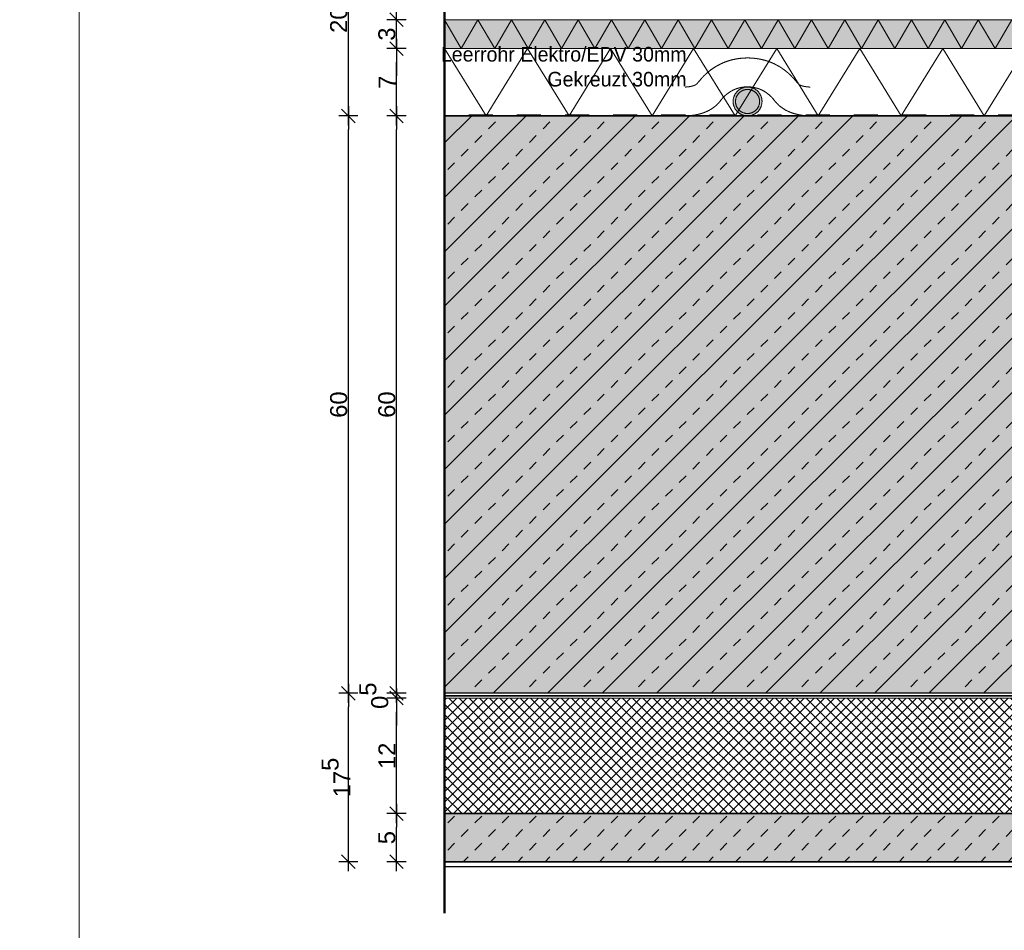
# Model space of a CAD drawing. Header units: metres. Extents: x 0.9 to 30.1, y -10.7 to 8.6.
# Tile 192 of 256: x 13.9 to 15, y -2.1 to -1.1. Entities that reach past the tile are written whole.
import ezdxf

# ---------------------------------------------------------------- set-up
doc = ezdxf.new("R2010")
doc.units = ezdxf.units.M
doc.header["$PDMODE"] = 1
doc.header["$PDSIZE"] = -2
doc.linetypes.add('Dash Style-37', pattern=[2.25, 1, -1.25])
doc.linetypes.add('ISO-03 Gestrichelt mit Abstand', pattern=[0.6096, 0.24384, -0.36576])
doc.layers.get('0').update_dxf_attribs({"lineweight": 25})
doc.layers.add('Bemaßung', color=7, linetype='Continuous', lineweight=9)
doc.layers.add('Keine', color=7, linetype='Continuous', lineweight=9)
doc.layers.get('0').freeze()
doc.styles.add('Arial', font='arial.ttf')
doc.styles.add('Century Gothic', font='GOTHIC.TTF')
doc.dimstyles.new('boris100', dxfattribs={"dimtxt": 17.652669, "dimasz": 0.001414, "dimexe": 0.001, "dimexo": 0.01, "dimgap": 0.0001, "dimtad": 1, "dimdec": 4, "dimtxsty": 'Arial', "dimblk": 'VW_SLASH', "dimblk1": 'VW_SLASH', "dimblk2": 'VW_SLASH', "dimcen": 0, "dimdle": 0.001, "dimadec": 3, "dimazin": 0, "dimtfac": 0.8, "dimtdec": 4, "dimtix": 1, "dimtmove": 0, "dimatfit": 0, "dimldrblk": 'VW_FILLEDARROW', "dimfxl": 0.001, "dimfxlon": 1, "dimfrac": 2, "dimtolj": 1, "dimarcsym": 0})

# ---------------------------------------------------------------- blocks, each defined once
blk = doc.blocks.new('Group-37')
at = {"color": 255, "linetype": 'Continuous', "lineweight": 5, "transparency": 33554687}
for points in [[(14.4294, -1.2311), (14.4044, -1.2311), (14.4044, -1.2301), (14.4294, -1.2301)], [(14.4794, -1.2311), (14.4544, -1.2311), (14.4544, -1.2301), (14.4794, -1.2301)], [(14.5294, -1.2311), (14.5044, -1.2311), (14.5044, -1.2301), (14.5294, -1.2301)], [(14.5794, -1.2311), (14.5544, -1.2311), (14.5544, -1.2301), (14.5794, -1.2301)], [(14.6294, -1.2311), (14.6044, -1.2311), (14.6044, -1.2301), (14.6294, -1.2301)], [(14.6794, -1.2311), (14.6544, -1.2311), (14.6544, -1.2301), (14.6794, -1.2301)], [(14.7294, -1.2311), (14.7044, -1.2311), (14.7044, -1.2301), (14.7294, -1.2301)], [(14.7794, -1.2311), (14.7544, -1.2311), (14.7544, -1.2301), (14.7794, -1.2301)], [(14.8294, -1.2311), (14.8044, -1.2311), (14.8044, -1.2301), (14.8294, -1.2301)], [(14.8794, -1.2311), (14.8544, -1.2311), (14.8544, -1.2301), (14.8794, -1.2301)], [(14.9294, -1.2311), (14.9044, -1.2311), (14.9044, -1.2301), (14.9294, -1.2301)], [(14.9794, -1.2311), (14.9544, -1.2311), (14.9544, -1.2301), (14.9794, -1.2301)]]:
    blk.add_wipeout(points, dxfattribs=at).dxf.layer = 'Keine'
at = {"layer": 'Keine', "color": 7, "linetype": 'Continuous', "lineweight": 5, "transparency": 33554687}
for p, q in [((14.4044, -1.2301), (14.4294, -1.2301)), ((14.4294, -1.2311), (14.4044, -1.2311)), ((14.4544, -1.2301), (14.4794, -1.2301)), ((14.4794, -1.2311), (14.4544, -1.2311)), ((14.5044, -1.2301), (14.5294, -1.2301)), ((14.5294, -1.2311), (14.5044, -1.2311)), ((14.5544, -1.2301), (14.5794, -1.2301)), ((14.5794, -1.2311), (14.5544, -1.2311)), ((14.6044, -1.2301), (14.6294, -1.2301)), ((14.6294, -1.2311), (14.6044, -1.2311)), ((14.6544, -1.2301), (14.6794, -1.2301)), ((14.6794, -1.2311), (14.6544, -1.2311)), ((14.7044, -1.2301), (14.7294, -1.2301)), ((14.7294, -1.2311), (14.7044, -1.2311)), ((14.7544, -1.2301), (14.7794, -1.2301)), ((14.7794, -1.2311), (14.7544, -1.2311)), ((14.8044, -1.2301), (14.8294, -1.2301)), ((14.8294, -1.2311), (14.8044, -1.2311)), ((14.8544, -1.2301), (14.8794, -1.2301)), ((14.8794, -1.2311), (14.8544, -1.2311)), ((14.9044, -1.2301), (14.9294, -1.2301)), ((14.9294, -1.2311), (14.9044, -1.2311)), ((14.9544, -1.2301), (14.9794, -1.2301)), ((14.9794, -1.2311), (14.9544, -1.2311))]:
    blk.add_line(p, q, dxfattribs=at)
for points in [[(14.3794, -1.2311), (14.3794, -1.2301), (14.4044, -1.2311), (14.4044, -1.2301)], [(14.4294, -1.2311), (14.4294, -1.2301), (14.4544, -1.2311), (14.4544, -1.2301)], [(14.4794, -1.2311), (14.4794, -1.2301), (14.5044, -1.2311), (14.5044, -1.2301)], [(14.5294, -1.2311), (14.5294, -1.2301), (14.5544, -1.2311), (14.5544, -1.2301)], [(14.5794, -1.2311), (14.5794, -1.2301), (14.6044, -1.2311), (14.6044, -1.2301)], [(14.6294, -1.2311), (14.6294, -1.2301), (14.6544, -1.2311), (14.6544, -1.2301)], [(14.6794, -1.2311), (14.6794, -1.2301), (14.7044, -1.2311), (14.7044, -1.2301)], [(14.7294, -1.2311), (14.7294, -1.2301), (14.7544, -1.2311), (14.7544, -1.2301)], [(14.7794, -1.2311), (14.7794, -1.2301), (14.8044, -1.2311), (14.8044, -1.2301)], [(14.8294, -1.2311), (14.8294, -1.2301), (14.8544, -1.2311), (14.8544, -1.2301)], [(14.8794, -1.2311), (14.8794, -1.2301), (14.9044, -1.2311), (14.9044, -1.2301)], [(14.9294, -1.2311), (14.9294, -1.2301), (14.9544, -1.2311), (14.9544, -1.2301)]]:
    blk.add_solid(points, dxfattribs=at)
blk = doc.blocks.new('VW_SLASH')
at = {"color": 0, "linetype": 'ByBlock', "lineweight": -2, "transparency": 16777216}
blk.add_line((0.707, 0), (-1, 0), dxfattribs=at)
at = {"color": 0, "linetype": 'Continuous', "lineweight": 20, "transparency": 16777216, "flags": 128}
blk.add_lwpolyline([(0.5, 0.5), (-0.5, -0.5)], dxfattribs=at)
blk = doc.blocks.new('*D254')
at = {"layer": 'Bemaßung', "color": 0, "lineweight": -2}
for p, q in [((14.3394, -1.0461), (14.3194, -1.0461)), ((14.3294, -1.117), (14.3294, -1.0602)), ((14.3394, -1.1311), (14.3194, -1.1311))]:
    blk.add_line(p, q, dxfattribs=at)
at = {"layer": 'Defpoints', "color": 0}
for p in [(14.3294, -1.0461), (14.3794, -1.0461), (14.3794, -1.1311)]:
    blk.add_point(p, dxfattribs=at)
at = {"layer": 'Bemaßung', "color": 0, "lineweight": -2, "xscale": 0.014138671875, "yscale": 0.014138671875, "zscale": 0.014138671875}
for p, rotation in [((14.3294, -1.0461), 90), ((14.3294, -1.1311), 270)]:
    blk.add_blockref('VW_SLASH', p, dxfattribs=dict(at, rotation=rotation))
at = {"layer": 'Bemaßung', "color": 0, "insert": (14.3142, -1.0964), "char_height": 0.017653, "attachment_point": 5, "rotation": 90, "style": 'Arial'}
blk.add_mtext('\\A1;8\\S5^ ;', dxfattribs=at)
blk = doc.blocks.new('VW_FILLEDARROW')
at = {"linetype": 'Continuous', "lineweight": 5, "true_color": 0xb9b9b9, "transparency": 16777216}
h = blk.add_hatch(dxfattribs=at)
h.set_pattern_fill('Dämm', color=9, style=0, pattern_type=2)
h.set_pattern_definition([(-45, (0, 0), (0.00053033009, 0.00053033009), []), (-135, (0, 0), (0.00053033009, -0.00053033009), [])])
h.paths.add_polyline_path([(-2.246, 0.602), (0, 0), (-2.246, -0.602)])
at = {"color": 0, "linetype": 'Continuous', "lineweight": 5, "transparency": 16777216, "flags": 128}
blk.add_lwpolyline([(-2.246, 0.602), (0, 0), (-2.246, -0.602)], close=True, dxfattribs=at)
blk = doc.blocks.new('*D255')
at = {"layer": 'Bemaßung', "color": 0, "lineweight": -2}
for p, q in [((14.3294, -1.117), (14.3294, -1.1028)), ((14.3394, -1.1311), (14.3194, -1.1311)), ((14.3294, -1.1611), (14.3294, -1.1311)), ((14.3394, -1.1611), (14.3194, -1.1611)), ((14.3294, -1.1752), (14.3294, -1.1894))]:
    blk.add_line(p, q, dxfattribs=at)
at = {"layer": 'Defpoints', "color": 0}
for p in [(14.3294, -1.1311), (14.3794, -1.1311), (14.3794, -1.1611)]:
    blk.add_point(p, dxfattribs=at)
at = {"layer": 'Bemaßung', "color": 0, "lineweight": -2, "xscale": 0.014138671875, "yscale": 0.014138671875, "zscale": 0.014138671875}
for p, rotation in [((14.3294, -1.1311), 270), ((14.3294, -1.1611), 90)]:
    blk.add_blockref('VW_SLASH', p, dxfattribs=dict(at, rotation=rotation))
at = {"layer": 'Bemaßung', "color": 0, "insert": (14.3194, -1.1461), "char_height": 0.01765, "attachment_point": 5, "rotation": 90, "style": 'Arial'}
blk.add_mtext('\\A1;3', dxfattribs=at)
blk = doc.blocks.new('*D256')
at = {"layer": 'Bemaßung', "color": 0, "lineweight": -2}
for p, q in [((14.3394, -1.1611), (14.3194, -1.1611)), ((14.3294, -1.217), (14.3294, -1.1752)), ((14.3394, -1.2311), (14.3194, -1.2311))]:
    blk.add_line(p, q, dxfattribs=at)
at = {"layer": 'Defpoints', "color": 0}
for p in [(14.3294, -1.1611), (14.3794, -1.1611), (14.3794, -1.2311)]:
    blk.add_point(p, dxfattribs=at)
at = {"layer": 'Bemaßung', "color": 0, "lineweight": -2, "xscale": 0.014138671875, "yscale": 0.014138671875, "zscale": 0.014138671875}
for p, rotation in [((14.3294, -1.1611), 90), ((14.3294, -1.2311), 270)]:
    blk.add_blockref('VW_SLASH', p, dxfattribs=dict(at, rotation=rotation))
at = {"layer": 'Bemaßung', "color": 0, "insert": (14.3196, -1.1961), "char_height": 0.01765, "attachment_point": 5, "rotation": 90, "style": 'Arial'}
blk.add_mtext('\\A1;7', dxfattribs=at)
blk = doc.blocks.new('*D257')
at = {"layer": 'Bemaßung', "color": 0, "lineweight": -2}
for p, q in [((14.3394, -1.2311), (14.3194, -1.2311)), ((14.3294, -1.817), (14.3294, -1.2452)), ((14.3394, -1.8311), (14.3194, -1.8311))]:
    blk.add_line(p, q, dxfattribs=at)
at = {"layer": 'Defpoints', "color": 0}
for p in [(14.3294, -1.2311), (14.3794, -1.2311), (14.3794, -1.8311)]:
    blk.add_point(p, dxfattribs=at)
at = {"layer": 'Bemaßung', "color": 0, "lineweight": -2, "xscale": 0.014138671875, "yscale": 0.014138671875, "zscale": 0.014138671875}
for p, rotation in [((14.3294, -1.2311), 90), ((14.3294, -1.8311), 270)]:
    blk.add_blockref('VW_SLASH', p, dxfattribs=dict(at, rotation=rotation))
at = {"layer": 'Bemaßung', "color": 0, "insert": (14.3194, -1.5311), "char_height": 0.01765, "attachment_point": 5, "rotation": 90, "style": 'Arial'}
blk.add_mtext('\\A1;60', dxfattribs=at)
blk = doc.blocks.new('*D258')
at = {"layer": 'Bemaßung', "color": 0, "lineweight": -2}
for p, q in [((14.3294, -1.817), (14.3294, -1.8028)), ((14.3394, -1.8311), (14.3194, -1.8311)), ((14.3394, -1.8361), (14.3194, -1.8361)), ((14.3294, -1.8361), (14.3294, -1.8311)), ((14.3294, -1.8502), (14.3294, -1.8644))]:
    blk.add_line(p, q, dxfattribs=at)
at = {"layer": 'Defpoints', "color": 0}
for p in [(14.3294, -1.8311), (14.3794, -1.8311), (14.3794, -1.8361)]:
    blk.add_point(p, dxfattribs=at)
at = {"layer": 'Bemaßung', "color": 0, "lineweight": -2, "xscale": 0.014138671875, "yscale": 0.014138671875, "zscale": 0.014138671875}
for p, rotation in [((14.3294, -1.8311), 270), ((14.3294, -1.8361), 90)]:
    blk.add_blockref('VW_SLASH', p, dxfattribs=dict(at, rotation=rotation))
at = {"layer": 'Bemaßung', "color": 0, "insert": (14.3059, -1.8336), "char_height": 0.017653, "attachment_point": 5, "rotation": 90, "style": 'Arial'}
blk.add_mtext('\\A1;0\\S5^ ;', dxfattribs=at)
blk = doc.blocks.new('*D259')
at = {"layer": 'Bemaßung', "color": 0, "lineweight": -2}
for p, q in [((14.3394, -1.8361), (14.3194, -1.8361)), ((14.3294, -1.942), (14.3294, -1.8502)), ((14.3394, -1.9561), (14.3194, -1.9561))]:
    blk.add_line(p, q, dxfattribs=at)
at = {"layer": 'Defpoints', "color": 0}
for p in [(14.3294, -1.8361), (14.3794, -1.8361), (14.3794, -1.9561)]:
    blk.add_point(p, dxfattribs=at)
at = {"layer": 'Bemaßung', "color": 0, "lineweight": -2, "xscale": 0.014138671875, "yscale": 0.014138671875, "zscale": 0.014138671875}
for p, rotation in [((14.3294, -1.8361), 90), ((14.3294, -1.9561), 270)]:
    blk.add_blockref('VW_SLASH', p, dxfattribs=dict(at, rotation=rotation))
at = {"layer": 'Bemaßung', "color": 0, "insert": (14.3195, -1.8961), "char_height": 0.01765, "attachment_point": 5, "rotation": 90, "style": 'Arial'}
blk.add_mtext('\\A1;12', dxfattribs=at)
blk = doc.blocks.new('*D260')
at = {"layer": 'Bemaßung', "color": 0, "lineweight": -2}
for p, q in [((14.3394, -1.9561), (14.3194, -1.9561)), ((14.3294, -1.992), (14.3294, -1.9702)), ((14.3394, -2.0061), (14.3194, -2.0061))]:
    blk.add_line(p, q, dxfattribs=at)
at = {"layer": 'Defpoints', "color": 0}
for p in [(14.3294, -1.9561), (14.3794, -1.9561), (14.3794, -2.0061)]:
    blk.add_point(p, dxfattribs=at)
at = {"layer": 'Bemaßung', "color": 0, "lineweight": -2, "xscale": 0.014138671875, "yscale": 0.014138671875, "zscale": 0.014138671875}
for p, rotation in [((14.3294, -1.9561), 90), ((14.3294, -2.0061), 270)]:
    blk.add_blockref('VW_SLASH', p, dxfattribs=dict(at, rotation=rotation))
at = {"layer": 'Bemaßung', "color": 0, "insert": (14.3194, -1.9811), "char_height": 0.01765, "attachment_point": 5, "rotation": 90, "style": 'Arial'}
blk.add_mtext('\\A1;5', dxfattribs=at)
blk = doc.blocks.new('*D352')
at = {"layer": 'Bemaßung', "color": 0, "lineweight": -2}
for p, q in [((14.2894, -1.0311), (14.2694, -1.0311)), ((14.2794, -1.217), (14.2794, -1.0452)), ((14.2894, -1.2311), (14.2694, -1.2311))]:
    blk.add_line(p, q, dxfattribs=at)
at = {"layer": 'Defpoints', "color": 0}
for p in [(14.2794, -1.0311), (14.3794, -1.0311), (14.3794, -1.2311)]:
    blk.add_point(p, dxfattribs=at)
at = {"layer": 'Bemaßung', "color": 0, "lineweight": -2, "xscale": 0.014138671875, "yscale": 0.014138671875, "zscale": 0.014138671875}
for p, rotation in [((14.2794, -1.0311), 90), ((14.2794, -1.2311), 270)]:
    blk.add_blockref('VW_SLASH', p, dxfattribs=dict(at, rotation=rotation))
at = {"layer": 'Bemaßung', "color": 0, "insert": (14.2694, -1.1311), "char_height": 0.01765, "attachment_point": 5, "rotation": 90, "style": 'Arial'}
blk.add_mtext('\\A1;20', dxfattribs=at)
blk = doc.blocks.new('*D353')
at = {"layer": 'Bemaßung', "color": 0, "lineweight": -2}
for p, q in [((14.2894, -1.2311), (14.2694, -1.2311)), ((14.2794, -1.817), (14.2794, -1.2452)), ((14.2894, -1.8311), (14.2694, -1.8311))]:
    blk.add_line(p, q, dxfattribs=at)
at = {"layer": 'Defpoints', "color": 0}
for p in [(14.2794, -1.2311), (14.3794, -1.2311), (14.3794, -1.8311)]:
    blk.add_point(p, dxfattribs=at)
at = {"layer": 'Bemaßung', "color": 0, "lineweight": -2, "xscale": 0.014138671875, "yscale": 0.014138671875, "zscale": 0.014138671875}
for p, rotation in [((14.2794, -1.2311), 90), ((14.2794, -1.8311), 270)]:
    blk.add_blockref('VW_SLASH', p, dxfattribs=dict(at, rotation=rotation))
at = {"layer": 'Bemaßung', "color": 0, "insert": (14.2694, -1.5311), "char_height": 0.01765, "attachment_point": 5, "rotation": 90, "style": 'Arial'}
blk.add_mtext('\\A1;60', dxfattribs=at)
blk = doc.blocks.new('*D354')
at = {"layer": 'Bemaßung', "color": 0, "lineweight": -2}
for p, q in [((14.2894, -1.8311), (14.2694, -1.8311)), ((14.2794, -1.992), (14.2794, -1.8452)), ((14.2894, -2.0061), (14.2694, -2.0061))]:
    blk.add_line(p, q, dxfattribs=at)
at = {"layer": 'Defpoints', "color": 0}
for p in [(14.2794, -1.8311), (14.3794, -1.8311), (14.3794, -2.0061)]:
    blk.add_point(p, dxfattribs=at)
at = {"layer": 'Bemaßung', "color": 0, "lineweight": -2, "xscale": 0.014138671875, "yscale": 0.014138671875, "zscale": 0.014138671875}
for p, rotation in [((14.2794, -1.8311), 90), ((14.2794, -2.0061), 270)]:
    blk.add_blockref('VW_SLASH', p, dxfattribs=dict(at, rotation=rotation))
at = {"layer": 'Bemaßung', "color": 0, "insert": (14.2666, -1.9186), "char_height": 0.017653, "attachment_point": 5, "rotation": 90, "style": 'Arial'}
blk.add_mtext('\\A1;17\\S5^ ;', dxfattribs=at)

msp = doc.modelspace()

# ---------------------------------------------------------------- hatches: boundary and pattern name
at = {"layer": 'Keine', "linetype": 'Continuous', "lineweight": 5, "true_color": 0xb9b9b9, "transparency": 33554687}
h = msp.add_hatch(dxfattribs=at)
h.set_pattern_fill('Dämm', color=9, style=0, pattern_type=2)
h.set_pattern_definition([(-45, (0, 0), (0.005303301, 0.005303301), []), (-135, (0, 0), (0.005303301, -0.005303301), [])])
h.paths.add_polyline_path([(14.3794, -1.83609), (14.3794, -1.95609), (15.6294, -1.95609), (15.6294, -1.83609)])
at = {"layer": 'Keine', "linetype": 'Continuous', "lineweight": 0, "true_color": 0xc0c0c0, "transparency": 33554687}
msp.add_hatch(color=9, dxfattribs=at).paths.add_polyline_path([(14.3794, -1.95609), (14.3794, -2.00609), (15.6294, -2.00609), (15.6294, -1.95609)])
at = {"layer": 'Keine', "linetype": 'Continuous', "lineweight": 13, "true_color": 0x4c4c4c, "transparency": 33554687}
h = msp.add_hatch(dxfattribs=at)
h.set_pattern_fill('unbew_ Beton-M1_10', color=251, style=0, pattern_type=2)
h.set_pattern_definition([(45, (0.014142, 0.014142), (0.02828427, -0.02828427), [0.01, -0.01]), (45, (0.014142, -0.014142), (0.02828427, -0.02828427), [0.01, -0.01])])
h.paths.add_polyline_path([(14.3794, -1.95609), (14.3794, -2.00609), (15.6294, -2.00609), (15.6294, -1.95609)])

# ---------------------------------------------------------------- linework, layer by layer
at = {"layer": 'Keine', "color": 7, "linetype": 'Dash Style-37', "lineweight": 25, "transparency": 33554687}
msp.add_line((14.3794, -2.01109), (15.6294, -2.01109), dxfattribs=at)
at = {"layer": 'Keine', "color": 255, "flags": 128}
msp.add_lwpolyline([(12, -0.6), (14, -0.6), (14, -3), (12, -3)], close=True, dxfattribs=at)
at = {"layer": 'Keine', "color": 7, "linetype": 'Continuous', "lineweight": 9, "transparency": 33554687, "flags": 128}
msp.add_lwpolyline([(14.3794, -1.83609), (14.3794, -1.95609), (15.6294, -1.95609), (15.6294, -1.83609)], close=True, dxfattribs=at)
at = {"layer": 'Keine', "color": 7, "linetype": 'Continuous', "lineweight": 35, "transparency": 33554687, "flags": 128}
msp.add_lwpolyline([(14.3794, -1.95609), (14.3794, -2.00609), (15.6294, -2.00609), (15.6294, -1.95609)], close=True, dxfattribs=at)

# ---------------------------------------------------------------- dimensions: what is measured, and where the dimension line sits
at = {"layer": 'Bemaßung'}
dim = msp.add_linear_dim(base=(14.3294, -1.04609), p1=(14.3794, -1.13109), p2=(14.3794, -1.04609), angle=270, text='8\\S5^ ;', dimstyle='boris100', override={"dimtxt": 0.017653, "dimasz": 0.014139, "dimexe": 0.01, "dimgap": 0.001, "dimdec": 3, "dimpost": '<>', "dimtxsty": 'Arial', "dimdle": 0.01, "dimtmove": 2, "dimfxl": 0.01}, dxfattribs=at)
dim.commit()
dim.dimension.update_dxf_attribs({"geometry": '*D254', "text_midpoint": (14.3142, -1.09635), "dimtype": 160})
for base, p1, p2, text, override, picture, middle in [((14.3294, -1.83109), (14.3794, -1.83609), (14.3794, -1.83109), '0\\S5^ ;', {"dimtxt": 0.017653, "dimasz": 0.014139, "dimexe": 0.01, "dimgap": 0.001, "dimdec": 3, "dimpost": '<>', "dimtxsty": 'Arial', "dimdle": 0.01, "dimtix": 0, "dimtmove": 2, "dimfxl": 0.01}, '*D258', (14.30595, -1.83359)), ((14.3294, -1.83609), (14.3794, -1.95609), (14.3794, -1.83609), '12', {"dimtxt": 0.017653, "dimasz": 0.014139, "dimexe": 0.01, "dimgap": 0.001, "dimdec": 3, "dimpost": '<>', "dimtxsty": 'Arial', "dimdle": 0.01, "dimtmove": 2, "dimfxl": 0.01}, '*D259', (14.31954, -1.89609)), ((14.3294, -1.95609), (14.3794, -2.00609), (14.3794, -1.95609), '5', {"dimtxt": 0.017653, "dimasz": 0.014139, "dimexe": 0.01, "dimgap": 0.001, "dimdec": 3, "dimpost": '<>', "dimtxsty": 'Arial', "dimdle": 0.01, "dimtmove": 2, "dimfxl": 0.01}, '*D260', (14.31942, -1.98109))]:
    dim = msp.add_linear_dim(base=base, p1=p1, p2=p2, angle=270, text=text, dimstyle='boris100', override=override, dxfattribs=at)
    dim.commit()
    dim.dimension.update_dxf_attribs({"geometry": picture, "text_midpoint": middle})

# ---------------------------------------------------------------- wipeouts: each hides what was drawn before it
at = {"color": 255, "linetype": 'Continuous', "lineweight": 13, "transparency": 33554687}
msp.add_wipeout([(14.3794, -1.16109), (15.6294, -1.16109), (15.6294, -1.23109), (14.3794, -1.23109)], dxfattribs=at).dxf.layer = 'Keine'

# ---------------------------------------------------------------- next in the draw order: hatches: boundary and pattern name
at = {"layer": 'Keine', "linetype": 'Continuous', "lineweight": 0, "true_color": 0xffffcc, "transparency": 33554687}
msp.add_hatch(color=7, dxfattribs=at).paths.add_polyline_path([(14.3794, -1.13109), (15.6294, -1.13109), (15.6294, -1.16109), (14.3794, -1.16109)])

# ---------------------------------------------------------------- next in the draw order: linework, layer by layer
at = {"layer": 'Keine', "color": 7, "linetype": 'Continuous', "lineweight": 5, "transparency": 33554687, "flags": 128}
msp.add_lwpolyline([(14.3794, -1.13109), (15.6294, -1.13109), (15.6294, -1.16109), (14.3794, -1.16109)], close=True, dxfattribs=at)
at = {"layer": 'Keine', "color": 8, "linetype": 'Continuous', "lineweight": 13, "true_color": 0x808080, "transparency": 33554687, "flags": 128}
for points in [[(14.3794, -1.13109), (14.39672, -1.16109), (14.41404, -1.13109), (14.43136, -1.16109), (14.44868, -1.13109), (14.466, -1.16109), (14.48332, -1.13109), (14.50064, -1.16109), (14.51796, -1.13109), (14.53528, -1.16109), (14.5526, -1.13109), (14.56992, -1.16109), (14.58724, -1.13109), (14.60457, -1.16109), (14.62189, -1.13109), (14.63921, -1.16109), (14.65653, -1.13109), (14.67385, -1.16109), (14.69117, -1.13109), (14.70849, -1.16109), (14.72581, -1.13109), (14.74313, -1.16109), (14.76045, -1.13109), (14.77777, -1.16109), (14.79509, -1.13109), (14.81241, -1.16109), (14.82973, -1.13109), (14.84705, -1.16109), (14.86437, -1.13109), (14.88169, -1.16109), (14.89901, -1.13109), (14.91633, -1.16109), (14.93365, -1.13109), (14.95098, -1.16109), (14.9683, -1.13109)], [(14.3794, -1.16109), (14.4225, -1.23109), (14.46561, -1.16109), (14.50871, -1.23109), (14.55181, -1.16109), (14.59492, -1.23109), (14.63802, -1.16109), (14.68112, -1.23109), (14.72423, -1.16109), (14.76733, -1.23109), (14.81043, -1.16109), (14.85354, -1.23109), (14.89664, -1.16109), (14.93974, -1.23109), (14.98285, -1.16109)]]:
    msp.add_lwpolyline(points, dxfattribs=at)
at = {"layer": 'Keine', "linetype": 'Continuous', "lineweight": 13, "transparency": 33554687, "flags": 128}
msp.add_lwpolyline([(14.3794, -1.16109), (15.6294, -1.16109), (15.6294, -1.23109), (14.3794, -1.23109)], close=True, dxfattribs=at)
at = {"layer": 'Keine', "color": 7, "linetype": 'ISO-03 Gestrichelt mit Abstand', "lineweight": 13, "transparency": 33554687}
msp.add_open_spline([(14.75895, -1.20113), (14.74872, -1.20061), (14.72594, -1.17129), (14.6942, -1.17086), (14.694, -1.17086), (14.69379, -1.17086), (14.66205, -1.17129), (14.63927, -1.20061), (14.62904, -1.20113)], degree=2, knots=[0, 0, 0, 0.0599311, 0.497178, 0.5, 0.5, 0.502822, 0.9400689, 1, 1, 1], dxfattribs=at)

# ---------------------------------------------------------------- next in the draw order: dimensions: what is measured, and where the dimension line sits
at = {"layer": 'Bemaßung'}
dim = msp.add_linear_dim(base=(14.3294, -1.13109), p1=(14.3794, -1.16109), p2=(14.3794, -1.13109), angle=270, text='3', dimstyle='boris100', override={"dimtxt": 0.017653, "dimasz": 0.014139, "dimexe": 0.01, "dimgap": 0.001, "dimdec": 3, "dimpost": '<>', "dimtxsty": 'Arial', "dimdle": 0.01, "dimtmove": 2, "dimfxl": 0.01}, dxfattribs=at)
dim.commit()
dim.dimension.update_dxf_attribs({"geometry": '*D255', "text_midpoint": (14.31938, -1.14609)})

# ---------------------------------------------------------------- next in the draw order: block references
at = {"layer": 'Keine', "color": 7, "transparency": 33554687}
msp.add_blockref('Group-37', (0, 0), dxfattribs=at)

# ---------------------------------------------------------------- next in the draw order: hatches: boundary and pattern name
at = {"layer": 'Keine', "linetype": 'Continuous', "lineweight": 0, "true_color": 0x808080, "transparency": 33554687}
msp.add_hatch(color=8, dxfattribs=at).paths.add_polyline_path([(14.6865, -1.2031), (14.68738, -1.20263), (14.68828, -1.20222), (14.68919, -1.20188), (14.69012, -1.20159), (14.69106, -1.20137), (14.69203, -1.20122), (14.69301, -1.20112), (14.694, -1.20109), (14.695, -1.20112), (14.69598, -1.20122), (14.69694, -1.20137), (14.69789, -1.20159), (14.69882, -1.20188), (14.69973, -1.20222), (14.70062, -1.20263), (14.7015, -1.2031), (14.70235, -1.20363), (14.70315, -1.2042), (14.70391, -1.20482), (14.70462, -1.20548), (14.70528, -1.20619), (14.7059, -1.20694), (14.70647, -1.20775), (14.70699, -1.20859), (14.70746, -1.20947), (14.70787, -1.21037), (14.70822, -1.21128), (14.7085, -1.21221), (14.70872, -1.21315), (14.70888, -1.21412), (14.70897, -1.2151), (14.709, -1.21609), (14.70897, -1.21709), (14.70888, -1.21807), (14.70872, -1.21903), (14.7085, -1.21998), (14.70822, -1.22091), (14.70787, -1.22182), (14.70746, -1.22271), (14.70699, -1.22359), (14.70647, -1.22444), (14.7059, -1.22524), (14.70528, -1.226), (14.70462, -1.22671), (14.70391, -1.22737), (14.70315, -1.22799), (14.70235, -1.22856), (14.7015, -1.22908), (14.70062, -1.22955), (14.69973, -1.22996), (14.69882, -1.23031), (14.69789, -1.23059), (14.69694, -1.23081), (14.69598, -1.23097), (14.695, -1.23106), (14.694, -1.23109), (14.69301, -1.23106), (14.69203, -1.23097), (14.69106, -1.23081), (14.69012, -1.23059), (14.68919, -1.23031), (14.68828, -1.22996), (14.68738, -1.22955), (14.6865, -1.22908), (14.68566, -1.22856), (14.68485, -1.22799), (14.6841, -1.22737), (14.68339, -1.22671), (14.68273, -1.226), (14.68211, -1.22524), (14.68154, -1.22444), (14.68101, -1.22359), (14.68054, -1.22271), (14.68013, -1.22182), (14.67979, -1.22091), (14.67951, -1.21998), (14.67929, -1.21903), (14.67913, -1.21807), (14.67903, -1.21709), (14.679, -1.21609), (14.67903, -1.2151), (14.67913, -1.21412), (14.67929, -1.21315), (14.67951, -1.21221), (14.67979, -1.21128), (14.68013, -1.21037), (14.68054, -1.20947), (14.68101, -1.20859), (14.68154, -1.20775), (14.68211, -1.20694), (14.68273, -1.20619), (14.68339, -1.20548), (14.6841, -1.20482), (14.68485, -1.2042), (14.68566, -1.20363)])
at = {"layer": 'Keine', "linetype": 'Continuous', "lineweight": 0, "true_color": 0xeeeeee, "transparency": 33554687}
msp.add_hatch(color=7, dxfattribs=at).paths.add_polyline_path([(14.68775, -1.20527), (14.68848, -1.20487), (14.68923, -1.20453), (14.68999, -1.20425), (14.69077, -1.20401), (14.69155, -1.20383), (14.69236, -1.2037), (14.69317, -1.20362), (14.694, -1.20359), (14.69483, -1.20362), (14.69565, -1.2037), (14.69645, -1.20383), (14.69724, -1.20401), (14.69801, -1.20425), (14.69877, -1.20453), (14.69952, -1.20487), (14.70025, -1.20527), (14.70096, -1.2057), (14.70163, -1.20618), (14.70226, -1.2067), (14.70285, -1.20725), (14.7034, -1.20784), (14.70391, -1.20847), (14.70439, -1.20914), (14.70483, -1.20984), (14.70522, -1.21057), (14.70556, -1.21132), (14.70585, -1.21208), (14.70608, -1.21286), (14.70627, -1.21364), (14.7064, -1.21445), (14.70648, -1.21526), (14.7065, -1.21609), (14.70648, -1.21692), (14.7064, -1.21774), (14.70627, -1.21854), (14.70608, -1.21933), (14.70585, -1.2201), (14.70556, -1.22086), (14.70522, -1.22161), (14.70483, -1.22234), (14.70439, -1.22305), (14.70391, -1.22372), (14.7034, -1.22435), (14.70285, -1.22494), (14.70226, -1.22549), (14.70163, -1.226), (14.70096, -1.22648), (14.70025, -1.22692), (14.69952, -1.22731), (14.69877, -1.22765), (14.69801, -1.22794), (14.69724, -1.22817), (14.69645, -1.22836), (14.69565, -1.22849), (14.69483, -1.22857), (14.694, -1.22859), (14.69317, -1.22857), (14.69236, -1.22849), (14.69155, -1.22836), (14.69077, -1.22817), (14.68999, -1.22794), (14.68923, -1.22765), (14.68848, -1.22731), (14.68775, -1.22692), (14.68705, -1.22648), (14.68638, -1.226), (14.68575, -1.22549), (14.68516, -1.22494), (14.68461, -1.22435), (14.68409, -1.22372), (14.68362, -1.22305), (14.68318, -1.22234), (14.68278, -1.22161), (14.68244, -1.22086), (14.68216, -1.2201), (14.68192, -1.21933), (14.68174, -1.21854), (14.68161, -1.21774), (14.68153, -1.21692), (14.6815, -1.21609), (14.68153, -1.21526), (14.68161, -1.21445), (14.68174, -1.21364), (14.68192, -1.21286), (14.68216, -1.21208), (14.68244, -1.21132), (14.68278, -1.21057), (14.68318, -1.20984), (14.68362, -1.20914), (14.68409, -1.20847), (14.68461, -1.20784), (14.68516, -1.20725), (14.68575, -1.2067), (14.68638, -1.20618), (14.68705, -1.2057)])
at = {"layer": 'Keine', "linetype": 'Continuous', "lineweight": 0, "true_color": 0xc0c0c0, "transparency": 33554687}
msp.add_hatch(color=9, dxfattribs=at).paths.add_polyline_path([(14.3794, -1.23109), (15.6294, -1.23109), (15.6294, -1.83109), (14.3794, -1.83109)])
at = {"layer": 'Keine', "linetype": 'Continuous', "lineweight": 13, "true_color": 0x333333, "transparency": 33554687}
h = msp.add_hatch(dxfattribs=at)
h.set_pattern_fill('Stahlbeton-M1_10', color=250, style=0, pattern_type=2)
h.set_pattern_definition([(45, (0, 0), (0.02828427, -0.02828427), [0.01, -0.01])])
h.paths.add_polyline_path([(14.3794, -1.23109), (15.6294, -1.23109), (15.6294, -1.83109), (14.3794, -1.83109)])
at = {"layer": 'Keine', "linetype": 'Continuous', "lineweight": 13, "true_color": 0x4c4c4c, "transparency": 33554687}
h = msp.add_hatch(dxfattribs=at)
h.set_pattern_fill('Stahlbeton-M1_10-1', color=251, style=0, pattern_type=2)
h.set_pattern_definition([(-135, (0.012426, -0.013254), (0.02828427, -0.02828427), [])])
h.paths.add_polyline_path([(14.3794, -1.23109), (15.6294, -1.23109), (15.6294, -1.83109), (14.3794, -1.83109)])

# ---------------------------------------------------------------- next in the draw order: linework, layer by layer
at = {"layer": 'Keine', "color": 255, "flags": 128}
msp.add_lwpolyline([(14, -0.6), (16, -0.6), (16, -3), (14, -3)], close=True, dxfattribs=at)
at = {"layer": 'Keine', "color": 7, "linetype": 'Continuous', "lineweight": 35, "transparency": 33554687, "flags": 128}
msp.add_lwpolyline([(14.3794, -1.23109), (15.6294, -1.23109), (15.6294, -1.83109), (14.3794, -1.83109)], close=True, dxfattribs=at)
at = {"layer": 'Keine', "color": 7, "linetype": 'ISO-03 Gestrichelt mit Abstand', "lineweight": 13, "transparency": 33554687}
msp.add_open_spline([(14.75741, -1.23109), (14.73346, -1.22987), (14.71111, -1.20109), (14.694, -1.20086), (14.67688, -1.20109), (14.65453, -1.22987), (14.63058, -1.23109)], degree=2, knots=[0, 0, 0, 0.25, 0.5, 0.5, 0.75, 1, 1, 1], dxfattribs=at)
at = {"layer": 'Keine', "lineweight": 9, "transparency": 33554687}
for points in [[(14.6865, -1.2031), (14.68998, -1.20109), (14.69802, -1.20109), (14.70498, -1.20511), (14.709, -1.21207), (14.709, -1.22011), (14.70498, -1.22707), (14.69802, -1.23109), (14.68998, -1.23109), (14.68302, -1.22707), (14.679, -1.22011), (14.679, -1.21207), (14.68302, -1.20511), (14.6865, -1.2031)], [(14.68775, -1.20527), (14.69065, -1.20359), (14.69735, -1.20359), (14.70315, -1.20694), (14.7065, -1.21274), (14.7065, -1.21944), (14.70315, -1.22524), (14.69735, -1.22859), (14.69065, -1.22859), (14.68485, -1.22524), (14.6815, -1.21944), (14.6815, -1.21274), (14.68485, -1.20694), (14.68775, -1.20527)]]:
    msp.add_open_spline(points, degree=2, dxfattribs=at)

# ---------------------------------------------------------------- next in the draw order: texts
at = {"layer": 'Keine', "color": 7, "transparency": 33554687, "insert": (14.63058, -1.15939), "char_height": 0.015186, "width": 0.2658546, "attachment_point": 3, "line_spacing_factor": 1.024381, "style": 'Century Gothic'}
msp.add_mtext('Leerrohr Elektro/EDV 30mm\\P{\\C8;Gekreuzt 30mm}', dxfattribs=at)

# ---------------------------------------------------------------- next in the draw order: dimensions: what is measured, and where the dimension line sits
at = {"layer": 'Bemaßung'}
for base, p1, p2, text, override, picture, middle in [((14.2794, -1.03109), (14.3794, -1.23109), (14.3794, -1.03109), '20', {"dimtxt": 0.017653, "dimasz": 0.014139, "dimexe": 0.01, "dimgap": 0.001, "dimpost": '<>', "dimtxsty": 'Arial', "dimdle": 0.01, "dimtmove": 2, "dimfxl": 0.01}, '*D352', (14.26939, -1.13109)), ((14.3294, -1.16109), (14.3794, -1.23109), (14.3794, -1.16109), '7', {"dimtxt": 0.017653, "dimasz": 0.014139, "dimexe": 0.01, "dimgap": 0.001, "dimdec": 3, "dimpost": '<>', "dimtxsty": 'Arial', "dimdle": 0.01, "dimtmove": 2, "dimfxl": 0.01}, '*D256', (14.31957, -1.19609)), ((14.3294, -1.23109), (14.3794, -1.83109), (14.3794, -1.23109), '60', {"dimtxt": 0.017653, "dimasz": 0.014139, "dimexe": 0.01, "dimgap": 0.001, "dimdec": 3, "dimpost": '<>', "dimtxsty": 'Arial', "dimdle": 0.01, "dimtmove": 2, "dimfxl": 0.01}, '*D257', (14.31939, -1.53109))]:
    dim = msp.add_linear_dim(base=base, p1=p1, p2=p2, angle=270, text=text, dimstyle='boris100', override=override, dxfattribs=at)
    dim.commit()
    dim.dimension.update_dxf_attribs({"geometry": picture, "text_midpoint": middle})

# ---------------------------------------------------------------- next in the draw order: wipeouts: each hides what was drawn before it
at = {"color": 255, "linetype": 'Continuous', "lineweight": 9, "transparency": 33554687}
msp.add_wipeout([(14.3794, -1.83109), (15.6294, -1.83109), (15.6294, -1.83609), (14.3794, -1.83609)], dxfattribs=at).dxf.layer = 'Keine'

# ---------------------------------------------------------------- next in the draw order: linework, layer by layer
at = {"layer": 'Keine', "color": 255, "lineweight": 50}
msp.add_line((14.3794, -1.03109), (14.3794, -2.0596), dxfattribs=at)
at = {"layer": 'Keine', "color": 7, "linetype": 'Dash Style-37', "lineweight": 35, "transparency": 33554687}
msp.add_line((14.3794, -1.83359), (15.6294, -1.83359), dxfattribs=at)
at = {"layer": 'Keine', "color": 7, "linetype": 'Continuous', "lineweight": 9, "transparency": 33554687, "flags": 128}
msp.add_lwpolyline([(14.3794, -1.83109), (15.6294, -1.83109), (15.6294, -1.83609), (14.3794, -1.83609)], close=True, dxfattribs=at)

# ---------------------------------------------------------------- next in the draw order: dimensions: what is measured, and where the dimension line sits
at = {"layer": 'Bemaßung'}
for base, p1, p2, text, picture, middle in [((14.2794, -1.23109), (14.3794, -1.83109), (14.3794, -1.23109), '60', '*D353', (14.26939, -1.53109)), ((14.2794, -1.83109), (14.3794, -2.00609), (14.3794, -1.83109), '17\\S5^ ;', '*D354', (14.2666, -1.91859))]:
    dim = msp.add_linear_dim(base=base, p1=p1, p2=p2, angle=270, text=text, dimstyle='boris100', override={"dimtxt": 0.017653, "dimasz": 0.014139, "dimexe": 0.01, "dimgap": 0.001, "dimpost": '<>', "dimtxsty": 'Arial', "dimdle": 0.01, "dimtmove": 2, "dimfxl": 0.01}, dxfattribs=at)
    dim.commit()
    dim.dimension.update_dxf_attribs({"geometry": picture, "text_midpoint": middle})

doc.saveas('drawing.dxf')
